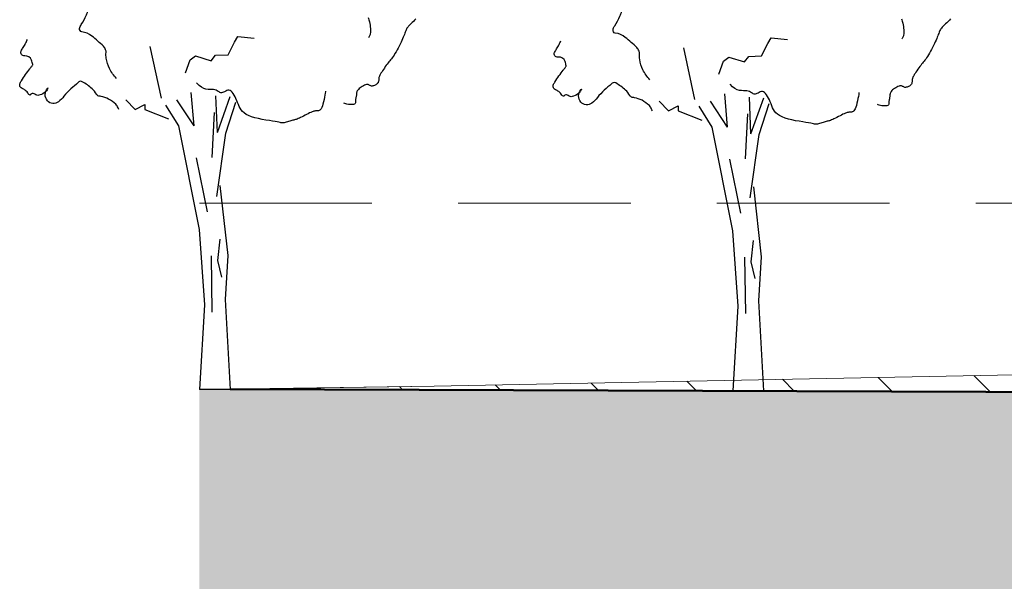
# Model space of a CAD drawing. Header units: metres. Extents: x 161377 to 162521, y 378914 to 379231.
# Tile 39 of 77: x 161826.72 to 161833.85, y 379104.72 to 379108.79. Entities that reach past the tile are written whole.
import ezdxf

# ---------------------------------------------------------------- set-up
doc = ezdxf.new("R2010")
doc.units = ezdxf.units.M
doc.linetypes.add('DASHED2', pattern=[0.375, 0.25, -0.125])
doc.linetypes.add('HIDDEN', pattern=[9.525, 6.35, -3.175])
for name, color, linetype, lineweight in [('B-WE-GR-MAAIVELD-GD', 253, 'Continuous', 18), ('N-XX-GR-BOOM-SD', 90, 'Continuous', 25), ('N-XX-GW-GROND_TEELAARDE-WERK-A-200', 7, 'Continuous', 18), ('N-XX-GW-WATERGANG-GD', 90, 'Continuous', 50), ('X-XX-AL-HULPLIJN-O', 7, 'Continuous', 18), ('X-XX-AL-M', 7, 'Continuous', 18)]:
    doc.layers.add(name, color=color, linetype=linetype, lineweight=lineweight)
doc.layers.add('N-WE-GW-GROND-A', color=7, linetype='Continuous', lineweight=35, true_color=0xffdf7f)
doc.layers.add('waterspiegel', color=7, linetype='Continuous', lineweight=13, true_color=0x0544ff)
doc.styles.add('RH-NLCS-A', font='NLCS-ISO.ttf')
doc.dimstyles.new('RH-NLCS-IT-A$0', dxfattribs={"dimscale": 0, "dimtxt": 2.5, "dimasz": 2.5, "dimexe": 1, "dimexo": 5, "dimgap": 0.5, "dimtad": 1, "dimzin": 1, "dimdsep": 46, "dimtxsty": 'RH-NLCS-A', "dimcen": 2.5, "dimdle": 1, "dimclrd": 256, "dimclre": 8, "dimclrt": 256, "dimadec": 0, "dimazin": 0, "dimtfac": 1, "dimtmove": 0, "dimatfit": 3, "dimfxl": 1, "dimfxlon": 1, "dimlwd": -1, "dimlwe": 13, "dimarcsym": 1})

# ---------------------------------------------------------------- blocks, each defined once
blk = doc.blocks.new('*D87')
at = {"layer": 'Defpoints', "color": 0, "transparency": 16777216}
for p in [(161828.0186, 379106.1079), (161851.9888, 379106.0244), (161851.9888, 379103.3259)]:
    blk.add_point(p, dxfattribs=at)
at = {"layer": 'X-XX-AL-M', "color": 8, "linetype": 'HIDDEN', "lineweight": 13, "transparency": 16777216}
for p, q in [((161828.0186, 379103.5259), (161828.0186, 379103.1259)), ((161851.9888, 379103.5259), (161851.9888, 379103.1259))]:
    blk.add_line(p, q, dxfattribs=at)
at = {"layer": 'X-XX-AL-M', "transparency": 16777216}
blk.add_line((161827.8186, 379103.3259), (161852.1888, 379103.3259), dxfattribs=at)
at = {"layer": 'X-XX-AL-M', "transparency": 16777216, "insert": (161840.3813, 379103.6599), "char_height": 0.36, "attachment_point": 5, "style": 'RH-NLCS-A'}
blk.add_mtext('Te ontwikkelen beekbegeleidend bos', dxfattribs=at)
blk = doc.blocks.new('_None')
blk = doc.blocks.new('SGR-BOOM_S01_I_ZIJ-D')
for p, q in [((-0.078, 3.821), (-0.118, 4.301)), ((-0.078, 3.821), (-0.325, 4.198)), ((0.263, 3.725), (0.24, 4.255)), ((0.263, 3.725), (0.447, 4.244)), ((0.381, 3.711), (0.528, 4.163)), ((-0.048, 3.356), (0.113, 2.572)), ((0.297, 2.179), (0.263, 1.868)), ((0.171, 1.937), (0.182, 1.119)), ((0.263, 1.868), (0.321, 1.626)), ((0.445, 0), (0, 0))]:
    blk.add_line(p, q)
for points in [[(2.444, 5.388, -0.022301), (2.463, 5.324, -0.043297), (2.477, 5.23, -0.053082), (2.475, 5.152, -0.073734), (2.469, 5.134, -0.032843), (2.449, 5.096)], [(-1.203, 4.507, -0.072887), (-1.303, 4.649, -0.080286), (-1.35, 4.8, -0.058621), (-1.353, 4.881, 0.116876), (-1.359, 4.922, 0.104083), (-1.391, 4.971, 0.026813), (-1.558, 5.119, 0.129639), (-1.703, 5.182, -0.416389), (-1.736, 5.228, -0.105912), (-1.712, 5.289, 0.043591), (-1.638, 5.426, 0.004224), (-1.607, 5.497, 0.029199), (-1.604, 5.508, 0.213879), (-1.605, 5.518, 0.069343), (-1.624, 5.541)], [(-1.166, 4.055, 0.036784), (-1.192, 4.108, 0.072313), (-1.21, 4.132, 0.068127), (-1.316, 4.208, 0.075473), (-1.426, 4.246, 0.033705), (-1.447, 4.249, -0.057462), (-1.46, 4.251, -0.197945), (-1.493, 4.278, 0.082036), (-1.555, 4.356, 0.052126), (-1.697, 4.459, 0.251473), (-1.736, 4.461, 0.059835), (-1.756, 4.447, 0.010142), (-1.863, 4.354, 0.038399), (-1.963, 4.248, -0.049754), (-2.042, 4.168, -0.415767), (-2.203, 4.183, -0.365967), (-2.201, 4.362, -0.002133), (-2.196, 4.368, -0.07961), (-2.195, 4.368, -0.7436), (-2.195, 4.367, -0.008654), (-2.208, 4.342, -0.121887), (-2.25, 4.296, -0.089292), (-2.327, 4.262, -0.250646), (-2.385, 4.277, 0.317592), (-2.434, 4.284, 0.160208), (-2.446, 4.271, -0.29699), (-2.455, 4.266, -0.277841), (-2.48, 4.283, 0.117864), (-2.523, 4.335, 0.060549), (-2.569, 4.361, -0.10853), (-2.593, 4.379, -0.137156), (-2.604, 4.401, -0.124668), (-2.602, 4.428, -0.068553), (-2.58, 4.473, -0.015893), (-2.457, 4.647, -0.012888), (-2.43, 4.68, 0.027707), (-2.418, 4.696, 0.193486), (-2.416, 4.708, 0.035542), (-2.431, 4.769, 0.359392), (-2.532, 4.832, -0.590523), (-2.583, 4.902, -0.035503), (-2.554, 4.953, 0.029287), (-2.519, 5.015, 0.006452), (-2.506, 5.042, 0.006358), (-2.493, 5.071)]]:
    blk.add_lwpolyline(points, format="xyb")
for points in [[(3.156, 5.387), (3.138, 5.367), (3.119, 5.349), (3.101, 5.332), (3.084, 5.316), (3.068, 5.301), (3.054, 5.288), (3.042, 5.276), (3.032, 5.265), (3.023, 5.254), (3.015, 5.243), (3.008, 5.232), (3.002, 5.22), (2.995, 5.208), (2.989, 5.194), (2.983, 5.178), (2.977, 5.162), (2.97, 5.144), (2.963, 5.124), (2.954, 5.103), (2.945, 5.08), (2.934, 5.055), (2.922, 5.029), (2.908, 5.001), (2.894, 4.973), (2.879, 4.945), (2.864, 4.918), (2.849, 4.891), (2.834, 4.866), (2.82, 4.844), (2.807, 4.823), (2.795, 4.806), (2.782, 4.79), (2.771, 4.775), (2.759, 4.76), (2.747, 4.746), (2.735, 4.73), (2.722, 4.714), (2.708, 4.696), (2.694, 4.677), (2.68, 4.657), (2.666, 4.637), (2.653, 4.617), (2.641, 4.598), (2.63, 4.581), (2.621, 4.565), (2.614, 4.551), (2.608, 4.54), (2.605, 4.53), (2.602, 4.521), (2.6, 4.513), (2.599, 4.506), (2.599, 4.499), (2.599, 4.492), (2.598, 4.484), (2.598, 4.476), (2.596, 4.468), (2.595, 4.46), (2.592, 4.452), (2.588, 4.444), (2.583, 4.436), (2.576, 4.428), (2.568, 4.421), (2.558, 4.414), (2.548, 4.409), (2.537, 4.404), (2.525, 4.4), (2.514, 4.397), (2.503, 4.396), (2.493, 4.396), (2.484, 4.399), (2.476, 4.402), (2.469, 4.406), (2.461, 4.41), (2.453, 4.414), (2.444, 4.416), (2.433, 4.417), (2.421, 4.416), (2.408, 4.413), (2.392, 4.407), (2.376, 4.399), (2.36, 4.39), (2.343, 4.38), (2.328, 4.37), (2.315, 4.359), (2.303, 4.348), (2.294, 4.337), (2.288, 4.327), (2.283, 4.318), (2.28, 4.308), (2.278, 4.299), (2.277, 4.29), (2.276, 4.28), (2.275, 4.27), (2.274, 4.26), (2.272, 4.25), (2.27, 4.239), (2.268, 4.228), (2.266, 4.217), (2.264, 4.207), (2.263, 4.196), (2.262, 4.186), (2.262, 4.176), (2.263, 4.167), (2.262, 4.158), (2.261, 4.151), (2.258, 4.144), (2.253, 4.138), (2.245, 4.133), (2.233, 4.129), (2.218, 4.127), (2.199, 4.127), (2.179, 4.127), (2.158, 4.129), (2.138, 4.132), (2.12, 4.137), (2.105, 4.142), (2.094, 4.149)], [(1.828, 4.321), (1.827, 4.311), (1.824, 4.291), (1.819, 4.265), (1.813, 4.234), (1.806, 4.201), (1.799, 4.167), (1.79, 4.135), (1.782, 4.108), (1.773, 4.085), (1.764, 4.068), (1.755, 4.056), (1.745, 4.048), (1.736, 4.042), (1.727, 4.039), (1.718, 4.038), (1.709, 4.037), (1.7, 4.037), (1.691, 4.036), (1.681, 4.035), (1.671, 4.033), (1.659, 4.03), (1.647, 4.027), (1.632, 4.021), (1.615, 4.014), (1.596, 4.006), (1.576, 3.995), (1.554, 3.984), (1.531, 3.973), (1.509, 3.961), (1.487, 3.95), (1.466, 3.94), (1.448, 3.931), (1.431, 3.924), (1.416, 3.918), (1.403, 3.913), (1.391, 3.91), (1.379, 3.907), (1.366, 3.904), (1.354, 3.901), (1.34, 3.897), (1.325, 3.893), (1.308, 3.888), (1.291, 3.883), (1.274, 3.878), (1.258, 3.873), (1.243, 3.869), (1.229, 3.865), (1.217, 3.863), (1.208, 3.861), (1.2, 3.861), (1.192, 3.862), (1.182, 3.864), (1.17, 3.867), (1.152, 3.871), (1.129, 3.876), (1.098, 3.882), (1.059, 3.888), (1.014, 3.895), (0.963, 3.904), (0.91, 3.913), (0.857, 3.925), (0.805, 3.937), (0.756, 3.951), (0.713, 3.968), (0.677, 3.986), (0.648, 4.006), (0.625, 4.027), (0.606, 4.051), (0.59, 4.075), (0.577, 4.101), (0.565, 4.128), (0.554, 4.156), (0.542, 4.184), (0.53, 4.213), (0.517, 4.24), (0.503, 4.265), (0.489, 4.288), (0.475, 4.307), (0.46, 4.322), (0.444, 4.331), (0.428, 4.335), (0.413, 4.334), (0.397, 4.329), (0.381, 4.322), (0.365, 4.314), (0.35, 4.306), (0.336, 4.3), (0.322, 4.297), (0.309, 4.298), (0.297, 4.303), (0.285, 4.31), (0.272, 4.318), (0.258, 4.327), (0.242, 4.335), (0.224, 4.342), (0.204, 4.346), (0.18, 4.347), (0.154, 4.347), (0.126, 4.348), (0.095, 4.352), (0.063, 4.362), (0.029, 4.378), (-0.005, 4.405), (-0.04, 4.444)]]:
    blk.add_lwpolyline(points)
at = {"flags": 128}
for points in [[(-0.203, 4.589), (-0.136, 4.773), (-0.057, 4.835), (0.169, 4.763), (0.233, 4.843), (0.417, 4.85), (0.509, 5.032), (0.556, 5.111), (0.793, 5.087)], [(-0.549, 4.218), (-0.712, 4.969)], [(-1.067, 4.195), (-0.93, 4.058), (-0.793, 4.127), (-0.793, 4.058), (-0.449, 3.92)], [(-0.491, 4.121), (-0.303, 3.821), (-0.003, 2.319), (0.072, 1.229), (0, 0)], [(0.185, 3.361), (0.218, 4.013)], [(0.25, 2.798), (0.381, 3.711)], [(0.298, 2.957), (0.411, 1.943), (0.373, 1.304), (0.445, 0)]]:
    blk.add_lwpolyline(points, dxfattribs=at)
blk = doc.blocks.new('BoomB')
at = {"color": 252, "true_color": 0x848484}
for p, q in [((-0.078, 3.821), (-0.118, 4.301)), ((-0.078, 3.821), (-0.325, 4.198)), ((0.263, 3.725), (0.24, 4.255)), ((0.263, 3.725), (0.447, 4.244)), ((0.381, 3.711), (0.528, 4.163)), ((-0.048, 3.356), (0.113, 2.572)), ((0.297, 2.179), (0.263, 1.868)), ((0.171, 1.937), (0.182, 1.119)), ((0.263, 1.868), (0.321, 1.626)), ((0.445, 0), (0, 0))]:
    blk.add_line(p, q, dxfattribs=at)
for points in [[(2.444, 5.388, -0.022301), (2.463, 5.324, -0.043297), (2.477, 5.23, -0.053082), (2.475, 5.152, -0.073734), (2.469, 5.134, -0.032843), (2.449, 5.096)], [(-1.203, 4.507, -0.072887), (-1.303, 4.649, -0.080286), (-1.35, 4.8, -0.058621), (-1.353, 4.881, 0.116876), (-1.359, 4.922, 0.104083), (-1.391, 4.971, 0.026813), (-1.558, 5.119, 0.129639), (-1.703, 5.182, -0.416389), (-1.736, 5.228, -0.105912), (-1.712, 5.289, 0.043591), (-1.638, 5.426, 0.004224), (-1.607, 5.497, 0.029199), (-1.604, 5.508, 0.213879), (-1.605, 5.518, 0.069343), (-1.624, 5.541)], [(-1.166, 4.055, 0.036784), (-1.192, 4.108, 0.072313), (-1.21, 4.132, 0.068127), (-1.316, 4.208, 0.075473), (-1.426, 4.246, 0.033705), (-1.447, 4.249, -0.057462), (-1.46, 4.251, -0.197945), (-1.493, 4.278, 0.082036), (-1.555, 4.356, 0.052126), (-1.697, 4.459, 0.251473), (-1.736, 4.461, 0.059835), (-1.756, 4.447, 0.010142), (-1.863, 4.354, 0.038399), (-1.963, 4.248, -0.049754), (-2.042, 4.168, -0.415767), (-2.203, 4.183, -0.365967), (-2.201, 4.362, -0.002133), (-2.196, 4.368, -0.07961), (-2.195, 4.368, -0.7436), (-2.195, 4.367, -0.008654), (-2.208, 4.342, -0.121887), (-2.25, 4.296, -0.089292), (-2.327, 4.262, -0.250646), (-2.385, 4.277, 0.317592), (-2.434, 4.284, 0.160208), (-2.446, 4.271, -0.29699), (-2.455, 4.266, -0.277841), (-2.48, 4.283, 0.117864), (-2.523, 4.335, 0.060549), (-2.569, 4.361, -0.10853), (-2.593, 4.379, -0.137156), (-2.604, 4.401, -0.124668), (-2.602, 4.428, -0.068553), (-2.58, 4.473, -0.015893), (-2.457, 4.647, -0.012888), (-2.43, 4.68, 0.027707), (-2.418, 4.696, 0.193486), (-2.416, 4.708, 0.035542), (-2.431, 4.769, 0.359392), (-2.532, 4.832, -0.590523), (-2.583, 4.902, -0.035503), (-2.554, 4.953, 0.029287), (-2.519, 5.015, 0.006452), (-2.506, 5.042, 0.006358), (-2.493, 5.071)]]:
    blk.add_lwpolyline(points, format="xyb", dxfattribs=at)
for points in [[(3.138, 5.367), (3.119, 5.349), (3.101, 5.332), (3.084, 5.316), (3.068, 5.301), (3.054, 5.288), (3.042, 5.276), (3.032, 5.265), (3.023, 5.254), (3.015, 5.243), (3.008, 5.232), (3.002, 5.22), (2.995, 5.208), (2.989, 5.194), (2.983, 5.178), (2.977, 5.162), (2.97, 5.144), (2.963, 5.124), (2.954, 5.103), (2.945, 5.08), (2.934, 5.055), (2.922, 5.029), (2.908, 5.001), (2.894, 4.973), (2.879, 4.945), (2.864, 4.918), (2.849, 4.891), (2.834, 4.866), (2.82, 4.844), (2.807, 4.823), (2.795, 4.806), (2.782, 4.79), (2.771, 4.775), (2.759, 4.76), (2.747, 4.746), (2.735, 4.73), (2.722, 4.714), (2.708, 4.696), (2.694, 4.677), (2.68, 4.657), (2.666, 4.637), (2.653, 4.617), (2.641, 4.598), (2.63, 4.581), (2.621, 4.565), (2.614, 4.551), (2.608, 4.54), (2.605, 4.53), (2.602, 4.521), (2.6, 4.513), (2.599, 4.506), (2.599, 4.499), (2.599, 4.492), (2.598, 4.484), (2.598, 4.476), (2.596, 4.468), (2.595, 4.46), (2.592, 4.452), (2.588, 4.444), (2.583, 4.436), (2.576, 4.428), (2.568, 4.421), (2.558, 4.414), (2.548, 4.409), (2.537, 4.404), (2.525, 4.4), (2.514, 4.397), (2.503, 4.396), (2.493, 4.396), (2.484, 4.399), (2.476, 4.402), (2.469, 4.406), (2.461, 4.41), (2.453, 4.414), (2.444, 4.416), (2.433, 4.417), (2.421, 4.416), (2.408, 4.413), (2.392, 4.407), (2.376, 4.399), (2.36, 4.39), (2.343, 4.38), (2.328, 4.37), (2.315, 4.359), (2.303, 4.348), (2.294, 4.337), (2.288, 4.327), (2.283, 4.318), (2.28, 4.308), (2.278, 4.299), (2.277, 4.29), (2.276, 4.28), (2.275, 4.27), (2.274, 4.26), (2.272, 4.25), (2.27, 4.239), (2.268, 4.228), (2.266, 4.217), (2.264, 4.207), (2.263, 4.196), (2.262, 4.186), (2.262, 4.176), (2.263, 4.167), (2.262, 4.158), (2.261, 4.151), (2.258, 4.144), (2.253, 4.138), (2.245, 4.133), (2.233, 4.129), (2.218, 4.127), (2.199, 4.127), (2.179, 4.127), (2.158, 4.129), (2.138, 4.132), (2.12, 4.137), (2.105, 4.142), (2.094, 4.149)], [(1.828, 4.321), (1.827, 4.311), (1.824, 4.291), (1.819, 4.265), (1.813, 4.234), (1.806, 4.201), (1.799, 4.167), (1.79, 4.135), (1.782, 4.108), (1.773, 4.085), (1.764, 4.068), (1.755, 4.056), (1.745, 4.048), (1.736, 4.042), (1.727, 4.039), (1.718, 4.038), (1.709, 4.037), (1.7, 4.037), (1.691, 4.036), (1.681, 4.035), (1.671, 4.033), (1.659, 4.03), (1.647, 4.027), (1.632, 4.021), (1.615, 4.014), (1.596, 4.006), (1.576, 3.995), (1.554, 3.984), (1.531, 3.973), (1.509, 3.961), (1.487, 3.95), (1.466, 3.94), (1.448, 3.931), (1.431, 3.924), (1.416, 3.918), (1.403, 3.913), (1.391, 3.91), (1.379, 3.907), (1.366, 3.904), (1.354, 3.901), (1.34, 3.897), (1.325, 3.893), (1.308, 3.888), (1.291, 3.883), (1.274, 3.878), (1.258, 3.873), (1.243, 3.869), (1.229, 3.865), (1.217, 3.863), (1.208, 3.861), (1.2, 3.861), (1.192, 3.862), (1.182, 3.864), (1.17, 3.867), (1.152, 3.871), (1.129, 3.876), (1.098, 3.882), (1.059, 3.888), (1.014, 3.895), (0.963, 3.904), (0.91, 3.913), (0.857, 3.925), (0.805, 3.937), (0.756, 3.951), (0.713, 3.968), (0.677, 3.986), (0.648, 4.006), (0.625, 4.027), (0.606, 4.051), (0.59, 4.075), (0.577, 4.101), (0.565, 4.128), (0.554, 4.156), (0.542, 4.184), (0.53, 4.213), (0.517, 4.24), (0.503, 4.265), (0.489, 4.288), (0.475, 4.307), (0.46, 4.322), (0.444, 4.331), (0.428, 4.335), (0.413, 4.334), (0.397, 4.329), (0.381, 4.322), (0.365, 4.314), (0.35, 4.306), (0.336, 4.3), (0.322, 4.297), (0.309, 4.298), (0.297, 4.303), (0.285, 4.31), (0.272, 4.318), (0.258, 4.327), (0.242, 4.335), (0.224, 4.342), (0.204, 4.346), (0.18, 4.347), (0.154, 4.347), (0.126, 4.348), (0.095, 4.352), (0.063, 4.362), (0.029, 4.378), (-0.005, 4.405), (-0.04, 4.444)]]:
    blk.add_lwpolyline(points, dxfattribs=at)
at = {"color": 252, "true_color": 0x848484, "flags": 128}
for points in [[(-0.203, 4.589), (-0.136, 4.773), (-0.057, 4.835), (0.169, 4.763), (0.233, 4.843), (0.417, 4.85), (0.509, 5.032), (0.556, 5.111), (0.793, 5.087)], [(-0.549, 4.218), (-0.712, 4.969)], [(-1.067, 4.195), (-0.93, 4.058), (-0.793, 4.127), (-0.793, 4.058), (-0.449, 3.92)], [(-0.491, 4.121), (-0.303, 3.821), (-0.003, 2.319), (0.072, 1.229), (0, 0)], [(0.185, 3.361), (0.218, 4.013)], [(0.25, 2.798), (0.381, 3.711)], [(0.298, 2.957), (0.411, 1.943), (0.373, 1.304), (0.445, 0)]]:
    blk.add_lwpolyline(points, dxfattribs=at)

msp = doc.modelspace()

# ---------------------------------------------------------------- hatches: boundary and pattern name
at = {"layer": 'N-WE-GW-GROND-A', "transparency": 33554508}
h = msp.add_hatch(color=256, dxfattribs=at)
h.dxf.hatch_style = 1
h.paths.add_polyline_path([(161865.0186, 379106.0532), (161865.0184, 379106.0532), (161860.9941, 379106.0079), (161859.4941, 379105.2579), (161858.4941, 379105.2579), (161856.9888, 379106.0105), (161850.5592, 379106.0331), (161835.3291, 379106.0864), (161828.2412, 379106.1112), (161828.0186, 379106.1079), (161828.0186, 379102.3579), (161865.0186, 379102.3579)])
at = {"layer": 'N-XX-GW-GROND_TEELAARDE-WERK-A-200'}
h = msp.add_hatch(dxfattribs=at)
h.set_pattern_fill('AGW-WERK_ONTGRAVEN-SO', color=256, scale=0.1, pattern_type=2)
h.set_pattern_definition([(135, (0.40436, -20.58726), (-0.3535533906, -0.3535533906), [])])
h.paths.add_polyline_path([(161834.0479, 379106.2183), (161829.7197, 379106.133), (161828.2412, 379106.1112), (161835.3291, 379106.0864), (161835.1697, 379106.1326)])

# ---------------------------------------------------------------- linework, layer by layer
at = {"layer": 'B-WE-GR-MAAIVELD-GD', "flags": 128}
msp.add_lwpolyline([(161828.0186, 379106.1079), (161829.7197, 379106.133), (161834.0479, 379106.2183), (161835.1697, 379106.1326), (161839.0479, 379105.0079), (161844.3479, 379104.8579), (161846.4941, 379105.9815), (161852.3576, 379106.0559), (161852.7171, 379106.0564), (161853.7455, 379106.0528), (161858.9402, 379106.0311), (161860.756, 379106.0327), (161865.0186, 379106.0532)], dxfattribs=at)
at = {"layer": 'N-XX-GW-WATERGANG-GD'}
msp.add_lwpolyline([(161828.2412, 379106.1112), (161856.9888, 379106.0105)], dxfattribs=at)
at = {"layer": 'waterspiegel', "linetype": 'DASHED2', "ltscale": 5}
msp.add_line((161828.0186, 379107.4579), (161865.0186, 379107.4579), dxfattribs=at)
at = {"layer": 'X-XX-AL-HULPLIJN-O'}
msp.add_lwpolyline([(161834.0479, 379106.2183), (161829.7197, 379106.133), (161828.2412, 379106.1112), (161835.3291, 379106.0864), (161835.1697, 379106.1326)], close=True, dxfattribs=at)

# ---------------------------------------------------------------- block references
at = {"xscale": 0.5, "yscale": 0.5, "zscale": 0.5}
msp.add_blockref('BoomB', (161828.0186, 379106.1079), dxfattribs=at)
at = {"layer": 'N-XX-GR-BOOM-SD', "xscale": 0.5, "yscale": 0.5, "zscale": 0.5}
msp.add_blockref('SGR-BOOM_S01_I_ZIJ-D', (161831.8835, 379106.0984), dxfattribs=at)

# ---------------------------------------------------------------- dimensions: what is measured, and where the dimension line sits
at = {"layer": 'X-XX-AL-M'}
dim = msp.add_linear_dim(base=(161851.9888, 379103.3259), p1=(161828.0186, 379106.1079), p2=(161851.9888, 379106.0244), text='Te ontwikkelen beekbegeleidend bos', dimstyle='RH-NLCS-IT-A$0', override={"dimtxt": 1.8, "dimblk1": 'None', "dimblk2": 'None', "dimsah": 1}, dxfattribs=at)
dim.commit()
dim.dimension.update_dxf_attribs({"geometry": '*D87', "text_midpoint": (161840.3813, 379103.3259), "dimtype": 160})

doc.saveas('drawing.dxf')
